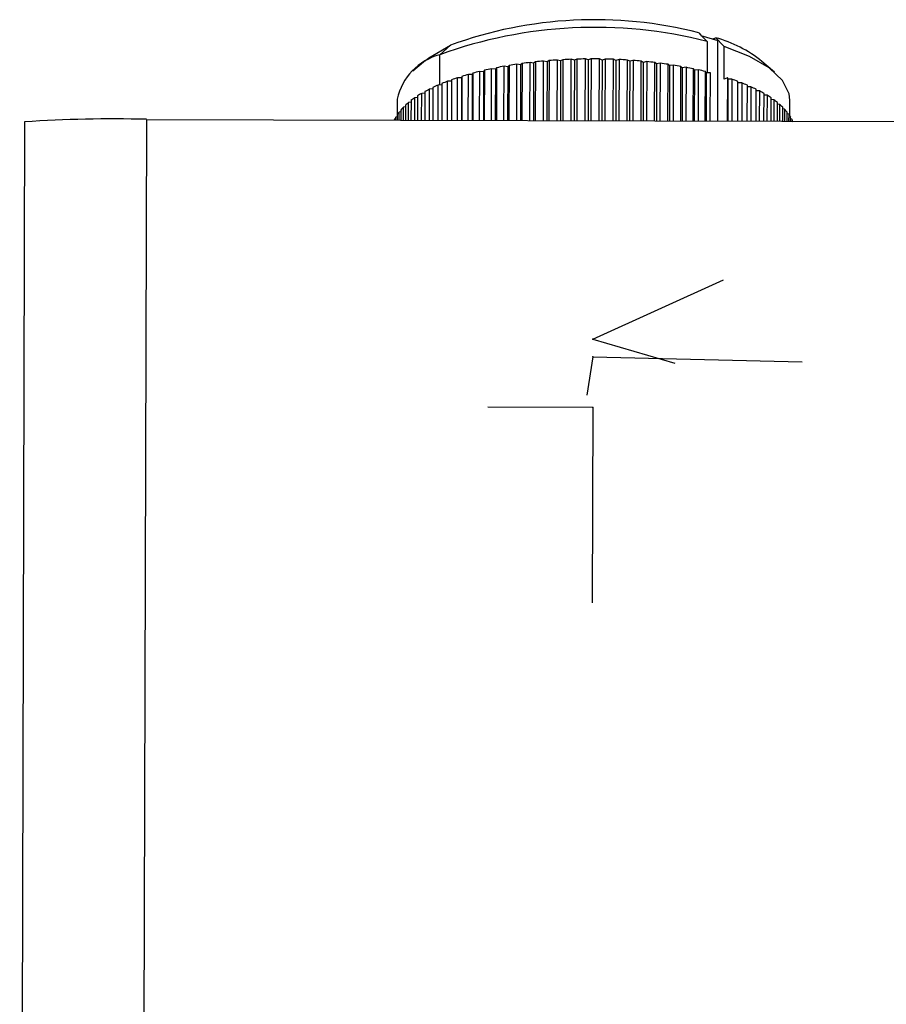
# Model space of a CAD drawing. Header units: millimetres. Extents: x -158 to 45, y -377 to 47.
# Tile 10 of 11: x -69 to -37, y 11 to 47. Entities that reach past the tile are written whole.
import ezdxf

# ---------------------------------------------------------------- set-up
doc = ezdxf.new("R2010")
doc.units = ezdxf.units.MM
doc.header["$PDSIZE"] = -1

msp = doc.modelspace()

# ---------------------------------------------------------------- linework, layer by layer
at = {"color": 7, "linetype": 'Continuous', "lineweight": 25}
for p, q in [((-43.496, 46.777), (-43.413, 46.69)), ((-43.414, 46.69), (-43.186, 46.453)), ((-43.413, 46.675), (-42.788, 46.492)), ((-42.974, 46.547), (-42.87, 46.594)), ((-52.66, 46.318), (-53.053, 45.966)), ((-43.186, 46.453), (-43.19, 45.295)), ((-42.796, 43.522), (-42.788, 46.492)), ((-42.788, 46.492), (-42.777, 46.497)), ((-42.777, 46.497), (-42.777, 46.497)), ((-42.563, 45.059), (-42.56, 46.27)), ((-53.056, 44.846), (-53.053, 45.966)), ((-48.207, 43.537), (-48.201, 45.796)), ((-48.087, 45.762), (-48.201, 45.796)), ((-47.993, 45.803), (-48.087, 45.762)), ((-47.993, 45.803), (-47.999, 43.537)), ((-47.688, 43.536), (-47.682, 45.809)), ((-47.575, 45.772), (-47.682, 45.809)), ((-47.473, 45.811), (-47.575, 45.772)), ((-47.473, 45.811), (-47.48, 43.535)), ((-47.168, 43.534), (-47.162, 45.809)), ((-47.062, 45.769), (-47.162, 45.809)), ((-46.953, 45.805), (-47.062, 45.769)), ((-46.953, 45.805), (-46.96, 43.534)), ((-46.649, 43.533), (-46.643, 45.795)), ((-46.551, 45.753), (-46.643, 45.795)), ((-46.436, 45.786), (-46.551, 45.753)), ((-46.436, 45.786), (-46.442, 43.532)), ((-53.588, 45.753), (-54.05, 45.359)), ((-51.147, 43.545), (-51.142, 45.449)), ((-50.999, 45.434), (-51.142, 45.449)), ((-50.999, 45.434), (-51.005, 43.545)), ((-50.96, 45.486), (-50.999, 45.434)), ((-50.96, 45.486), (-50.965, 43.545)), ((-50.689, 43.544), (-50.684, 45.538)), ((-50.545, 45.519), (-50.684, 45.538)), ((-50.545, 45.519), (-50.55, 43.544)), ((-50.495, 45.57), (-50.545, 45.519)), ((-50.495, 45.57), (-50.501, 43.544)), ((-50.216, 43.543), (-50.21, 45.614)), ((-50.075, 45.593), (-50.21, 45.614)), ((-50.075, 45.593), (-50.08, 43.542)), ((-50.016, 45.642), (-50.075, 45.593)), ((-50.016, 45.642), (-50.021, 43.542)), ((-49.728, 43.541), (-49.722, 45.679)), ((-49.591, 45.654), (-49.722, 45.679)), ((-49.591, 45.654), (-49.597, 43.541)), ((-49.523, 45.701), (-49.591, 45.654)), ((-49.523, 45.701), (-49.529, 43.541)), ((-49.229, 43.54), (-49.223, 45.731)), ((-49.097, 45.702), (-49.223, 45.731)), ((-49.097, 45.702), (-49.103, 43.54)), ((-49.02, 45.748), (-49.097, 45.702)), ((-49.02, 45.748), (-49.026, 43.54)), ((-48.721, 43.539), (-48.715, 45.77)), ((-48.595, 45.738), (-48.715, 45.77)), ((-48.595, 45.738), (-48.601, 43.538)), ((-48.509, 45.782), (-48.595, 45.738)), ((-48.509, 45.782), (-48.515, 43.538)), ((-48.087, 45.762), (-48.093, 43.537)), ((-47.575, 45.772), (-47.581, 43.536)), ((-47.062, 45.769), (-47.068, 43.534)), ((-46.551, 45.753), (-46.557, 43.533)), ((-46.134, 43.532), (-46.128, 45.769)), ((-46.044, 45.724), (-46.128, 45.769)), ((-46.044, 45.724), (-46.05, 43.531)), ((-45.922, 45.755), (-46.044, 45.724)), ((-45.922, 45.755), (-45.929, 43.531)), ((-45.625, 43.53), (-45.619, 45.729)), ((-45.544, 45.683), (-45.619, 45.729)), ((-45.544, 45.683), (-45.55, 43.53)), ((-45.416, 45.71), (-45.544, 45.683)), ((-45.416, 45.71), (-45.422, 43.53)), ((-45.124, 43.529), (-45.118, 45.677)), ((-45.052, 45.629), (-45.118, 45.677)), ((-45.052, 45.629), (-45.058, 43.529)), ((-44.92, 45.652), (-45.052, 45.629)), ((-44.92, 45.652), (-44.926, 43.528)), ((-44.634, 43.528), (-44.628, 45.612)), ((-44.572, 45.562), (-44.628, 45.612)), ((-44.572, 45.562), (-44.577, 43.527)), ((-44.435, 45.583), (-44.572, 45.562)), ((-44.435, 45.583), (-44.441, 43.527)), ((-44.158, 43.526), (-44.152, 45.535)), ((-44.105, 45.484), (-44.152, 45.535)), ((-44.105, 45.484), (-44.111, 43.526)), ((-43.965, 45.501), (-44.105, 45.484)), ((-43.965, 45.501), (-43.971, 43.526)), ((-43.697, 43.525), (-43.692, 45.446)), ((-43.655, 45.394), (-43.692, 45.446)), ((-40.702, 45.323), (-41.161, 45.719)), ((-52.401, 43.549), (-52.397, 45.116)), ((-52.249, 45.113), (-52.397, 45.116)), ((-52.249, 45.113), (-52.254, 43.548)), ((-52.24, 45.166), (-52.249, 45.113)), ((-52.24, 45.166), (-52.245, 43.548)), ((-52.005, 43.548), (-52, 45.238)), ((-51.854, 45.23), (-52, 45.238)), ((-51.854, 45.23), (-51.858, 43.547)), ((-51.834, 45.284), (-51.854, 45.23)), ((-51.834, 45.284), (-51.839, 43.547)), ((-51.586, 43.547), (-51.581, 45.349)), ((-51.436, 45.338), (-51.581, 45.349)), ((-51.436, 45.338), (-51.441, 43.546)), ((-51.407, 45.39), (-51.436, 45.338)), ((-51.407, 45.39), (-51.412, 43.546)), ((-43.655, 45.394), (-43.66, 43.525)), ((-43.512, 45.407), (-43.655, 45.394)), ((-43.512, 45.407), (-43.517, 43.524)), ((-43.254, 43.524), (-43.249, 45.345)), ((-43.222, 45.293), (-43.249, 45.345)), ((-43.222, 45.293), (-43.227, 43.524)), ((-43.077, 45.302), (-43.222, 45.293)), ((-43.077, 45.302), (-43.082, 43.523)), ((-43.065, 45.299), (-43.077, 45.302)), ((-43.07, 43.523), (-43.065, 45.299)), ((-42.439, 45.116), (-42.563, 45.059)), ((-42.439, 45.116), (-42.443, 43.522)), ((-42.427, 45.112), (-42.439, 45.116)), ((-42.431, 43.521), (-42.427, 45.112)), ((-42.42, 45.059), (-42.427, 45.112)), ((-42.273, 45.061), (-42.42, 45.059)), ((-42.273, 45.061), (-42.277, 43.521)), ((-53.436, 43.552), (-53.433, 44.696)), ((-53.308, 44.702), (-53.433, 44.696)), ((-53.308, 44.756), (-53.312, 43.551)), ((-53.118, 43.551), (-53.115, 44.845)), ((-52.979, 44.848), (-53.115, 44.845)), ((-52.979, 44.902), (-52.983, 43.55)), ((-52.773, 43.55), (-52.769, 44.985)), ((-52.623, 44.985), (-52.769, 44.985)), ((-52.622, 45.039), (-52.626, 43.549)), ((-42.42, 45.059), (-42.425, 43.521)), ((-42.055, 43.52), (-42.051, 44.981)), ((-41.907, 44.925), (-42.051, 44.927)), ((-41.907, 44.925), (-41.911, 43.52)), ((-41.704, 43.519), (-41.701, 44.84)), ((-41.568, 44.781), (-41.701, 44.786)), ((-41.568, 44.781), (-41.571, 43.519)), ((-53.981, 43.553), (-53.979, 44.375)), ((-53.879, 44.386), (-53.979, 44.375)), ((-53.879, 44.442), (-53.881, 43.553)), ((-53.724, 43.552), (-53.721, 44.539)), ((-53.609, 44.548), (-53.721, 44.539)), ((-53.609, 44.603), (-53.612, 43.552)), ((-41.382, 43.519), (-41.378, 44.691)), ((-41.257, 44.629), (-41.379, 44.636)), ((-41.257, 44.629), (-41.26, 43.518)), ((-41.088, 43.518), (-41.085, 44.534)), ((-40.976, 44.469), (-41.086, 44.478)), ((-40.976, 44.469), (-40.979, 43.517)), ((-40.825, 43.517), (-40.823, 44.37)), ((-54.628, 44.331), (-54.63, 43.744)), ((-54.398, 43.554), (-54.396, 44.03)), ((-54.323, 44.042), (-54.396, 44.03)), ((-54.323, 44.101), (-54.325, 43.554)), ((-54.206, 43.554), (-54.204, 44.205)), ((-54.118, 44.217), (-54.204, 44.205)), ((-54.117, 44.274), (-54.119, 43.554)), ((-40.726, 44.302), (-40.823, 44.313)), ((-40.726, 44.302), (-40.729, 43.517)), ((-40.594, 43.516), (-40.592, 44.2)), ((-40.509, 44.13), (-40.593, 44.142)), ((-40.509, 44.13), (-40.511, 43.516)), ((-40.396, 43.516), (-40.395, 44.024)), ((-40.13, 43.704), (-40.129, 44.291)), ((-54.678, 43.555), (-54.677, 43.666)), ((-54.632, 43.677), (-54.677, 43.666)), ((-54.632, 43.741), (-54.633, 43.555)), ((-54.555, 43.555), (-54.554, 43.85)), ((-54.495, 43.861), (-54.554, 43.85)), ((-54.495, 43.923), (-54.496, 43.555)), ((-40.325, 43.952), (-40.395, 43.965)), ((-40.325, 43.952), (-40.326, 43.516)), ((-40.233, 43.515), (-40.232, 43.844)), ((-40.176, 43.771), (-40.232, 43.782)), ((-40.176, 43.771), (-40.177, 43.515)), ((-40.104, 43.515), (-40.103, 43.66)), ((-68.383, 43.488), (-68.562, -21.906)), ((-63.883, 43.58), (-64.062, -21.914)), ((-63.883, 43.58), (22.117, 43.345)), ((-54.734, 43.555), (-54.734, 43.555)), ((-40.061, 43.586), (-40.103, 43.596)), ((-40.061, 43.586), (-40.062, 43.515))]:
    msp.add_line(p, q, dxfattribs=at)
at = {"color": 7, "linetype": 'Continuous'}
for p, q in [((-47.403, 35.462), (-42.588, 37.653)), ((-47.403, 35.462), (-44.376, 34.579)), ((-47.405, 34.81), (-47.629, 33.406)), ((-47.405, 34.81), (-39.682, 34.628)), ((-47.41, 32.947), (-51.277, 32.958)), ((-47.41, 32.947), (-47.429, 25.742))]:
    msp.add_line(p, q, dxfattribs=at)
at = {"color": 7, "linetype": 'Continuous', "lineweight": 25, "flags": 128}
for points in [[(-42.777, 46.497), (-42.829, 46.551), (-42.87, 46.594)], [(-53.588, 45.753), (-53.463, 45.854), (-52.66, 46.318)], [(-42.56, 46.27), (-42.682, 46.397), (-42.777, 46.497)], [(-40.129, 44.291), (-40.155, 44.52), (-40.402, 45.012), (-40.898, 45.478), (-41.626, 45.903), (-42.56, 46.27)]]:
    msp.add_lwpolyline(points, dxfattribs=at)
at = {"color": 7, "linetype": 'Continuous', "lineweight": 25}
for centre, radius, start, end in [((-47.335, 31.704), 15.554, 75.7124, 110.0224), ((-47.333, 30.27), 16.705, 75.627, 110.0225), ((-44.154, 41.981), 4.788, 51.3176, 74.453), ((-52.498, 43.855), 2.183, 104.7282, 167.4113), ((-47.444, 25.797), 20.013, 92.1669, 93.051), ((-47.432, 25.44), 20.37, 90.7042, 91.5779), ((-47.431, 25.339), 20.472, 89.2488, 90.1196), ((-47.427, 25.496), 20.314, 87.7884, 88.6637), ((-47.409, 25.908), 19.903, 86.3104, 87.1978), ((-48.339, 32.115), 13.625, 101.8716, 103.014), ((-48.056, 30.727), 15.042, 100.0619, 101.1313), ((-47.832, 29.422), 16.366, 98.3544, 99.3654), ((-47.665, 28.24), 17.56, 96.7282, 97.6928), ((-47.55, 27.221), 18.585, 95.1652, 96.094), ((-47.48, 26.397), 19.412, 93.6495, 94.5517), ((-47.363, 26.558), 19.25, 84.8018, 85.7091), ((-47.279, 27.427), 18.378, 83.2486, 84.1844), ((-47.147, 28.484), 17.312, 81.6352, 82.609), ((-46.961, 29.695), 16.087, 79.9441, 80.9667), ((-46.717, 31.02), 14.739, 78.1548, 79.2388), ((-49.516, 36.348), 9.229, 108.1905, 109.6716), ((-49.074, 34.967), 10.68, 105.9026, 107.2463), ((-48.679, 33.542), 12.158, 103.8085, 105.041), ((-46.414, 32.419), 13.308, 76.2432, 77.4036), ((-45.182, 36.628), 8.92, 69.4512, 70.9664), ((-51.016, 39.898), 5.371, 116.7339, 118.8588), ((-50.499, 38.842), 6.548, 113.5418, 115.4038), ((-49.995, 37.65), 7.842, 110.7179, 112.369), ((-44.689, 37.906), 7.551, 66.6864, 68.3796), ((-44.174, 39.067), 6.28, 63.5677, 65.4822), ((-52.026, 41.546), 3.438, 124.6092, 127.4704), ((-51.53, 40.803), 4.331, 120.3851, 122.8379), ((-43.651, 40.089), 5.132, 60.0081, 62.1984), ((-43.135, 40.955), 4.124, 55.8984, 58.4328), ((-52.901, 42.554), 2.101, 135.3604, 139.3336), ((-52.488, 42.127), 2.695, 129.5462, 132.9114), ((-42.641, 41.66), 3.263, 51.1036, 54.0662), ((-42.186, 42.204), 2.553, 45.4636, 48.9525), ((-53.53, 43.011), 1.322, 150.2872, 155.6997), ((-53.252, 42.841), 1.647, 142.226, 146.8995), ((-41.783, 42.597), 1.99, 38.8046, 42.9237), ((-41.445, 42.855), 1.566, 30.9731, 35.8074), ((-65.139, -4.722), 48.319, 88.5096, 93.849), ((-41.185, 43.002), 1.266, 21.9062, 27.4749)]:
    msp.add_arc(centre, radius, start, end, dxfattribs=at)
at = {"color": 7, "linetype": 'Continuous'}
for p in [(-47.403, 35.462), (-47.405, 34.81), (-47.41, 32.947)]:
    msp.add_point(p, dxfattribs=at)

doc.saveas('drawing.dxf')
